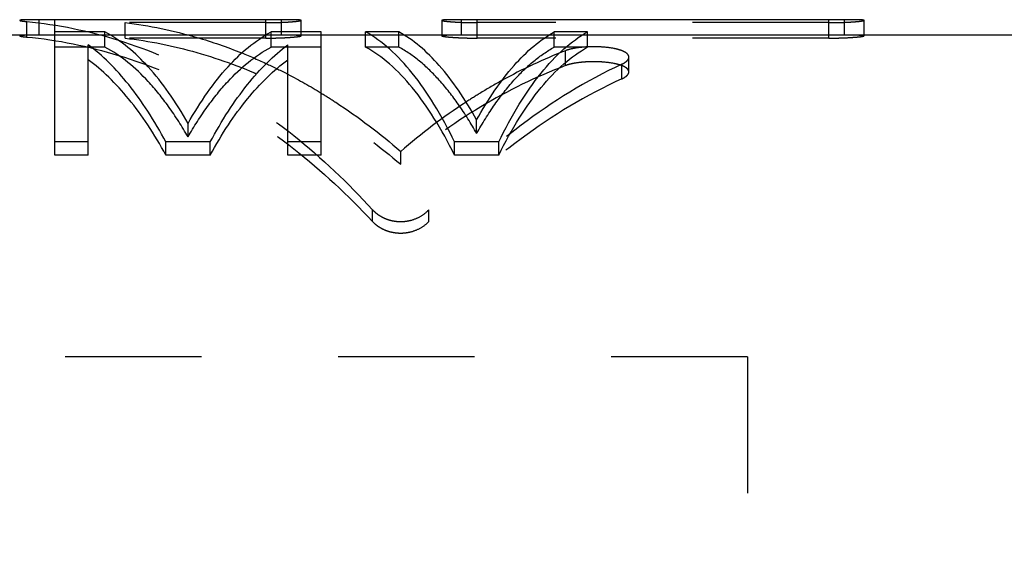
# Model space of a CAD drawing. Header units: millimetres. Extents: x 216.8 to 295.3, y 220.3 to 255.2.
# Tile 3 of 4: x 238.6 to 260.7, y 242.9 to 255.2. Entities that reach past the tile are written whole.
import ezdxf

# ---------------------------------------------------------------- set-up
doc = ezdxf.new("R2010")
doc.units = ezdxf.units.MM
doc.header["$LTSCALE"] = 30.734
doc.linetypes.add('HIDDEN', pattern=[0.2, 0.1, -0.1])
doc.layers.get('0').update_dxf_attribs({"linetype": 'CONTINUOUS'})
doc.layers.add('DEFAULT_2', color=8, linetype='HIDDEN')

msp = doc.modelspace()

# ---------------------------------------------------------------- linework, layer by layer
at = {"color": 7, "linetype": 'CONTINUOUS'}
for p, q in [((239.011, 254.85), (239.011, 255.2)), ((244.466, 255.2), (239.361, 255.199)), ((239.361, 252.149), (239.361, 255.199)), ((244.116, 254.849), (244.116, 255.199)), ((244.466, 254.926), (244.466, 255.2)), ((244.908, 254.926), (244.908, 255.185)), ((248.078, 255.185), (248.078, 254.85)), ((248.521, 254.85), (248.521, 255.2)), ((248.871, 255.199), (248.521, 255.2)), ((257.145, 255.2), (248.871, 255.199)), ((248.871, 254.849), (248.871, 255.199)), ((256.795, 254.849), (256.795, 255.199)), ((257.145, 254.85), (257.145, 255.2)), ((257.588, 254.85), (257.588, 255.185)), ((239.011, 254.85), (221.761, 254.85)), ((240.486, 254.926), (239.361, 254.926)), ((244.116, 254.849), (240.616, 254.849)), ((245.361, 254.926), (244.236, 254.926)), ((245.361, 252.149), (245.361, 254.926)), ((246.361, 254.85), (245.361, 254.85)), ((246.361, 254.581), (246.361, 254.926)), ((247.111, 254.926), (246.361, 254.926)), ((250.487, 254.849), (247.235, 254.85)), ((251.361, 254.926), (250.611, 254.926)), ((251.361, 254.581), (251.361, 254.926)), ((283.411, 254.85), (251.361, 254.849)), ((240.111, 252.149), (240.111, 254.634)), ((244.611, 252.149), (244.611, 254.634)), ((240.111, 252.444), (239.361, 252.444)), ((241.861, 252.149), (241.861, 252.444)), ((242.861, 252.444), (241.861, 252.444)), ((242.861, 252.149), (242.861, 252.444)), ((245.361, 252.444), (244.611, 252.444)), ((248.361, 252.149), (248.361, 252.444)), ((249.361, 252.444), (248.361, 252.444)), ((249.361, 252.149), (249.361, 252.444)), ((240.111, 252.149), (239.361, 252.149)), ((242.861, 252.149), (241.861, 252.149)), ((245.361, 252.149), (244.611, 252.149)), ((249.361, 252.149), (248.361, 252.149))]:
    msp.add_line(p, q, dxfattribs=at)
for points, knots in [([(239.011, 255.2), (238.971, 255.2), (238.897, 255.2), (238.794, 255.199), (238.718, 255.198), (238.667, 255.197), (238.637, 255.195), (238.612, 255.194), (238.595, 255.192), (238.584, 255.19), (238.578, 255.189), (238.573, 255.188), (238.571, 255.187), (238.569, 255.186), (238.569, 255.185), (238.569, 255.185)], [0, 0, 0, 0, 0.269872, 0.502799, 0.697241, 0.777861, 0.846694, 0.903346, 0.947142, 0.964017, 0.977523, 0.987706, 0.994697, 0.998955, 1, 1, 1, 1]), ([(239.361, 255.199), (239.321, 255.199), (239.242, 255.2), (239.125, 255.2), (239.049, 255.2), (239.011, 255.2)], [0, 0, 0, 0, 0.343993, 0.678307, 1, 1, 1, 1]), ([(244.908, 255.185), (244.908, 255.185), (244.908, 255.186), (244.907, 255.187), (244.903, 255.188), (244.898, 255.19), (244.891, 255.191), (244.879, 255.193), (244.858, 255.194), (244.829, 255.196), (244.793, 255.197), (244.751, 255.198), (244.684, 255.199), (244.589, 255.2), (244.509, 255.2), (244.466, 255.2)], [0, 0, 0, 0, 0.000994, 0.00568, 0.01364, 0.025396, 0.041079, 0.060704, 0.111656, 0.177914, 0.258986, 0.354144, 0.46188, 0.709544, 1, 1, 1, 1]), ([(248.521, 255.2), (248.476, 255.2), (248.395, 255.2), (248.297, 255.199), (248.23, 255.198), (248.188, 255.197), (248.153, 255.196), (248.125, 255.194), (248.106, 255.192), (248.094, 255.191), (248.087, 255.189), (248.083, 255.188), (248.08, 255.187), (248.078, 255.185), (248.078, 255.185), (248.078, 255.185)], [0, 0, 0, 0, 0.300331, 0.551609, 0.658976, 0.752795, 0.832023, 0.896146, 0.944827, 0.963325, 0.977926, 0.988672, 0.995735, 0.999851, 1, 1, 1, 1]), ([(257.588, 255.185), (257.588, 255.185), (257.588, 255.186), (257.586, 255.187), (257.583, 255.188), (257.577, 255.19), (257.571, 255.191), (257.558, 255.193), (257.538, 255.194), (257.508, 255.196), (257.472, 255.197), (257.43, 255.198), (257.364, 255.199), (257.268, 255.2), (257.188, 255.2), (257.145, 255.2)], [0, 0, 0, 0, 0.000994, 0.00568, 0.01364, 0.025396, 0.041079, 0.060704, 0.111656, 0.177914, 0.258986, 0.354144, 0.46188, 0.709544, 1, 1, 1, 1]), ([(239.281, 254.85), (239.267, 254.85), (239.215, 254.85), (239.125, 254.85), (239.049, 254.85), (239.011, 254.85)], [0, 0, 0, 0, 0.147827, 0.582567, 1, 1, 1, 1]), ([(242.361, 252.862), (242.226, 253.101), (241.95, 253.545), (241.37, 254.283), (240.855, 254.73), (240.486, 254.926)], [0, 0, 0, 0, 0.292412, 0.555106, 1, 1, 1, 1]), ([(242.361, 252.862), (242.496, 253.101), (242.773, 253.545), (243.352, 254.283), (243.867, 254.73), (244.236, 254.926)], [0, 0, 0, 0, 0.292412, 0.555106, 1, 1, 1, 1]), ([(248.361, 252.444), (248.221, 252.735), (247.934, 253.271), (247.447, 253.98), (246.933, 254.537), (246.553, 254.819), (246.361, 254.926)], [0, 0, 0, 0, 0.299451, 0.564235, 0.796371, 1, 1, 1, 1]), ([(248.861, 252.94), (248.735, 253.169), (248.477, 253.594), (248.048, 254.156), (247.601, 254.604), (247.275, 254.835), (247.111, 254.926)], [0, 0, 0, 0, 0.293095, 0.555795, 0.790207, 1, 1, 1, 1]), ([(248.861, 252.94), (248.988, 253.169), (249.246, 253.594), (249.675, 254.156), (250.122, 254.604), (250.448, 254.835), (250.611, 254.926)], [0, 0, 0, 0, 0.293095, 0.555796, 0.790207, 1, 1, 1, 1]), ([(249.361, 252.444), (249.501, 252.735), (249.789, 253.271), (250.276, 253.98), (250.789, 254.537), (251.17, 254.819), (251.361, 254.926)], [0, 0, 0, 0, 0.299451, 0.564235, 0.796371, 1, 1, 1, 1]), ([(241.861, 252.444), (241.735, 252.681), (241.475, 253.125), (241.047, 253.727), (240.6, 254.232), (240.276, 254.513), (240.111, 254.634)], [0, 0, 0, 0, 0.284908, 0.545717, 0.783463, 1, 1, 1, 1]), ([(242.861, 252.444), (242.988, 252.681), (243.248, 253.125), (243.676, 253.727), (244.123, 254.232), (244.447, 254.513), (244.611, 254.634)], [0, 0, 0, 0, 0.284908, 0.545717, 0.783463, 1, 1, 1, 1]), ([(248.361, 252.149), (248.221, 252.434), (247.933, 252.96), (247.446, 253.655), (246.932, 254.201), (246.552, 254.477), (246.361, 254.581)], [0, 0, 0, 0, 0.298419, 0.56283, 0.795305, 1, 1, 1, 1]), ([(249.361, 252.149), (249.502, 252.434), (249.789, 252.96), (250.277, 253.655), (250.79, 254.201), (251.17, 254.477), (251.361, 254.581)], [0, 0, 0, 0, 0.298419, 0.56283, 0.795305, 1, 1, 1, 1]), ([(241.861, 252.149), (241.734, 252.381), (241.475, 252.816), (241.046, 253.407), (240.599, 253.901), (240.275, 254.177), (240.111, 254.295)], [0, 0, 0, 0, 0.28413, 0.544663, 0.782663, 1, 1, 1, 1]), ([(242.861, 252.149), (242.988, 252.381), (243.248, 252.816), (243.676, 253.407), (244.124, 253.901), (244.447, 254.177), (244.611, 254.295)], [0, 0, 0, 0, 0.28413, 0.544663, 0.782663, 1, 1, 1, 1])]:
    msp.add_open_spline(points, degree=3, knots=knots, dxfattribs=at)
msp.add_open_spline([(239.361, 254.849), (239.334, 254.849), (239.307, 254.849), (239.281, 254.85)], degree=3, dxfattribs=at)
at = {"layer": 'DEFAULT_2', "color": 8, "linetype": 'HIDDEN'}
for p, q in [((238.727, 254.809), (238.727, 255.158)), ((239.361, 255.2), (239.011, 255.2)), ((240.943, 254.784), (240.943, 255.133)), ((244.116, 255.133), (240.943, 255.133)), ((256.795, 255.133), (248.871, 255.133)), ((240.616, 254.849), (239.361, 254.849)), ((240.486, 254.581), (240.486, 254.926)), ((245.361, 254.85), (244.116, 254.849)), ((244.116, 254.784), (244.116, 254.849)), ((244.236, 254.581), (244.236, 254.926)), ((244.466, 254.85), (244.466, 254.926)), ((244.908, 254.835), (244.908, 254.926)), ((247.235, 254.85), (246.361, 254.85)), ((247.111, 254.581), (247.111, 254.926)), ((248.078, 254.85), (248.078, 254.835)), ((248.871, 254.784), (248.871, 254.849)), ((251.361, 254.849), (250.487, 254.849)), ((250.611, 254.581), (250.611, 254.926)), ((256.795, 254.784), (256.795, 254.849)), ((257.588, 254.835), (257.588, 254.85)), ((244.116, 254.784), (240.943, 254.784)), ((256.795, 254.784), (248.871, 254.784)), ((240.486, 254.581), (239.361, 254.581)), ((245.361, 254.581), (244.236, 254.581)), ((247.111, 254.581), (246.361, 254.581)), ((251.361, 254.581), (250.611, 254.581)), ((250.863, 254.165), (250.863, 254.501)), ((252.131, 253.866), (252.131, 254.196)), ((252.29, 254.022), (252.29, 254.356)), ((242.361, 252.558), (242.361, 252.862)), ((248.861, 252.635), (248.861, 252.94)), ((247.151, 251.94), (247.151, 252.231)), ((246.515, 250.652), (246.515, 250.917)), ((247.784, 250.652), (247.784, 250.917)), ((254.961, 247.6), (221.761, 247.6)), ((254.961, 247.6), (254.961, 227.6))]:
    msp.add_line(p, q, dxfattribs=at)
for points, knots in [([(238.569, 255.185), (238.569, 255.184), (238.569, 255.183), (238.571, 255.182), (238.577, 255.179), (238.588, 255.176), (238.605, 255.173), (238.627, 255.169), (238.656, 255.166), (238.689, 255.162), (238.714, 255.159), (238.727, 255.158)], [0, 0, 0, 0, 0.006517, 0.021422, 0.044621, 0.117878, 0.226722, 0.369856, 0.545892, 0.754534, 1, 1, 1, 1]), ([(238.727, 255.158), (239.428, 255.092), (240.847, 254.798), (242.886, 253.917), (244.815, 252.614), (245.969, 251.518), (246.515, 250.917)], [0, 0, 0, 0, 0.233122, 0.475818, 0.731026, 1, 1, 1, 1]), ([(240.943, 255.133), (241.489, 255.068), (242.381, 254.882), (243.239, 254.584), (243.57, 254.45)], [0, 0, 0, 0, 0.606292, 1, 1, 1, 1]), ([(244.116, 255.133), (244.167, 255.133), (244.265, 255.134), (244.409, 255.137), (244.541, 255.143), (244.644, 255.149), (244.716, 255.155), (244.763, 255.159), (244.804, 255.163), (244.838, 255.168), (244.865, 255.172), (244.886, 255.176), (244.899, 255.179), (244.905, 255.181), (244.908, 255.183), (244.908, 255.184), (244.908, 255.185)], [0, 0, 0, 0, 0.190419, 0.371176, 0.540755, 0.690806, 0.756673, 0.815614, 0.867025, 0.910412, 0.945365, 0.971697, 0.98932, 0.994898, 0.998447, 1, 1, 1, 1]), ([(248.078, 255.185), (248.078, 255.184), (248.079, 255.183), (248.082, 255.181), (248.089, 255.178), (248.103, 255.175), (248.124, 255.171), (248.146, 255.168), (248.167, 255.165), (248.193, 255.162), (248.228, 255.159), (248.275, 255.154), (248.348, 255.149), (248.45, 255.143), (248.581, 255.137), (248.723, 255.134), (248.821, 255.133), (248.871, 255.133)], [0, 0, 0, 0, 0.002224, 0.006196, 0.012234, 0.030773, 0.057974, 0.093734, 0.114773, 0.137857, 0.189913, 0.249364, 0.315474, 0.464922, 0.632962, 0.811853, 1, 1, 1, 1]), ([(256.795, 255.133), (256.846, 255.133), (256.944, 255.134), (257.088, 255.137), (257.221, 255.143), (257.323, 255.149), (257.396, 255.155), (257.442, 255.159), (257.483, 255.163), (257.517, 255.168), (257.545, 255.172), (257.565, 255.176), (257.578, 255.179), (257.584, 255.181), (257.587, 255.183), (257.588, 255.184), (257.588, 255.185)], [0, 0, 0, 0, 0.190419, 0.371176, 0.540755, 0.690806, 0.756673, 0.815614, 0.867025, 0.910412, 0.945365, 0.971697, 0.98932, 0.994898, 0.998447, 1, 1, 1, 1]), ([(239.011, 254.85), (238.971, 254.85), (238.897, 254.85), (238.794, 254.849), (238.718, 254.848), (238.667, 254.847), (238.637, 254.845), (238.612, 254.844), (238.595, 254.842), (238.584, 254.841), (238.578, 254.84), (238.573, 254.838), (238.571, 254.837), (238.569, 254.836), (238.569, 254.835), (238.569, 254.835)], [0, 0, 0, 0, 0.269911, 0.502872, 0.697341, 0.777971, 0.846812, 0.903467, 0.94726, 0.964131, 0.977628, 0.987797, 0.994763, 0.998975, 1, 1, 1, 1]), ([(238.569, 254.835), (238.569, 254.835), (238.569, 254.833), (238.571, 254.832), (238.577, 254.83), (238.588, 254.827), (238.605, 254.823), (238.627, 254.82), (238.656, 254.816), (238.689, 254.812), (238.714, 254.81), (238.727, 254.809)], [0, 0, 0, 0, 0.006397, 0.02119, 0.044321, 0.117514, 0.226353, 0.369526, 0.545637, 0.754389, 1, 1, 1, 1]), ([(244.116, 254.784), (244.167, 254.784), (244.265, 254.785), (244.409, 254.788), (244.541, 254.794), (244.644, 254.8), (244.716, 254.806), (244.763, 254.81), (244.798, 254.814), (244.823, 254.816), (244.844, 254.819), (244.865, 254.822), (244.886, 254.826), (244.899, 254.829), (244.905, 254.832), (244.908, 254.833), (244.908, 254.835), (244.908, 254.835)], [0, 0, 0, 0, 0.190456, 0.371245, 0.540851, 0.690919, 0.756792, 0.815734, 0.867144, 0.889867, 0.910526, 0.945471, 0.971789, 0.98939, 0.994951, 0.998475, 1, 1, 1, 1]), ([(244.908, 254.835), (244.908, 254.835), (244.908, 254.836), (244.907, 254.837), (244.903, 254.839), (244.898, 254.84), (244.891, 254.841), (244.879, 254.843), (244.858, 254.844), (244.829, 254.846), (244.793, 254.847), (244.751, 254.848), (244.684, 254.849), (244.589, 254.85), (244.509, 254.85), (244.466, 254.85)], [0, 0, 0, 0, 0.000975, 0.005612, 0.013547, 0.025288, 0.040964, 0.060584, 0.111535, 0.177799, 0.25888, 0.354051, 0.461803, 0.709502, 1, 1, 1, 1]), ([(248.521, 254.85), (248.476, 254.85), (248.395, 254.85), (248.297, 254.849), (248.23, 254.848), (248.188, 254.847), (248.153, 254.846), (248.125, 254.844), (248.106, 254.842), (248.094, 254.841), (248.087, 254.84), (248.083, 254.838), (248.08, 254.837), (248.078, 254.836), (248.078, 254.835), (248.078, 254.835)], [0, 0, 0, 0, 0.300375, 0.551689, 0.659071, 0.752902, 0.83214, 0.896267, 0.944946, 0.96344, 0.978031, 0.988761, 0.995795, 0.999853, 1, 1, 1, 1]), ([(248.078, 254.835), (248.078, 254.834), (248.079, 254.833), (248.082, 254.831), (248.089, 254.829), (248.103, 254.826), (248.124, 254.822), (248.146, 254.819), (248.167, 254.816), (248.193, 254.813), (248.228, 254.809), (248.275, 254.805), (248.348, 254.8), (248.45, 254.794), (248.581, 254.788), (248.723, 254.785), (248.821, 254.784), (248.871, 254.784)], [0, 0, 0, 0, 0.002189, 0.006139, 0.012162, 0.030681, 0.057868, 0.09362, 0.114656, 0.137738, 0.189793, 0.249246, 0.315361, 0.464827, 0.632894, 0.811817, 1, 1, 1, 1]), ([(256.795, 254.784), (256.846, 254.784), (256.944, 254.785), (257.088, 254.788), (257.221, 254.794), (257.323, 254.8), (257.396, 254.806), (257.442, 254.81), (257.477, 254.814), (257.502, 254.816), (257.523, 254.819), (257.545, 254.822), (257.565, 254.826), (257.578, 254.829), (257.584, 254.832), (257.587, 254.833), (257.588, 254.835), (257.588, 254.835)], [0, 0, 0, 0, 0.190456, 0.371245, 0.540851, 0.690919, 0.756792, 0.815734, 0.867144, 0.889867, 0.910526, 0.945471, 0.971789, 0.98939, 0.994951, 0.998475, 1, 1, 1, 1]), ([(257.588, 254.835), (257.588, 254.835), (257.588, 254.836), (257.586, 254.837), (257.583, 254.839), (257.577, 254.84), (257.571, 254.841), (257.558, 254.843), (257.538, 254.844), (257.508, 254.846), (257.472, 254.847), (257.43, 254.848), (257.364, 254.849), (257.268, 254.85), (257.188, 254.85), (257.145, 254.85)], [0, 0, 0, 0, 0.000975, 0.005612, 0.013547, 0.025288, 0.040964, 0.060584, 0.111535, 0.177799, 0.25888, 0.354051, 0.461803, 0.709502, 1, 1, 1, 1]), ([(238.727, 254.809), (239.427, 254.744), (240.845, 254.456), (242.883, 253.594), (244.812, 252.318), (245.968, 251.243), (246.515, 250.652)], [0, 0, 0, 0, 0.234105, 0.477273, 0.732195, 1, 1, 1, 1]), ([(240.943, 254.784), (241.489, 254.72), (242.586, 254.498), (244.184, 253.902), (245.728, 253.049), (246.687, 252.333), (247.151, 251.94)], [0, 0, 0, 0, 0.237952, 0.48283, 0.736479, 1, 1, 1, 1]), ([(242.361, 252.558), (242.226, 252.793), (241.949, 253.228), (241.369, 253.953), (240.854, 254.39), (240.486, 254.581)], [0, 0, 0, 0, 0.291408, 0.553754, 1, 1, 1, 1]), ([(242.361, 252.558), (242.496, 252.793), (242.773, 253.228), (243.354, 253.953), (243.869, 254.39), (244.236, 254.581)], [0, 0, 0, 0, 0.291408, 0.553754, 1, 1, 1, 1]), ([(243.57, 254.45), (243.765, 254.372), (244.115, 254.219), (244.458, 254.05), (244.611, 253.97)], [0, 0, 0, 0, 0.548608, 1, 1, 1, 1]), ([(248.861, 252.635), (248.735, 252.86), (248.477, 253.276), (248.047, 253.827), (247.6, 254.266), (247.275, 254.492), (247.111, 254.581)], [0, 0, 0, 0, 0.292117, 0.554477, 0.789216, 1, 1, 1, 1]), ([(248.861, 252.635), (248.988, 252.86), (249.246, 253.276), (249.675, 253.827), (250.123, 254.266), (250.448, 254.492), (250.611, 254.581)], [0, 0, 0, 0, 0.292117, 0.554477, 0.789216, 1, 1, 1, 1]), ([(251.287, 254.582), (251.268, 254.58), (251.202, 254.575), (251.095, 254.561), (250.972, 254.537), (250.897, 254.514), (250.863, 254.501)], [0, 0, 0, 0, 0.13183, 0.457186, 0.746761, 1, 1, 1, 1]), ([(252.29, 254.356), (252.29, 254.36), (252.289, 254.373), (252.278, 254.404), (252.24, 254.447), (252.17, 254.487), (252.076, 254.522), (251.914, 254.562), (251.73, 254.583), (251.534, 254.591), (251.425, 254.589), (251.367, 254.587), (251.361, 254.586)], [0, 0, 0, 0, 0.012207, 0.037959, 0.098318, 0.177583, 0.277145, 0.395436, 0.675216, 0.827854, 0.981735, 1, 1, 1, 1]), ([(250.863, 254.165), (250.202, 253.914), (248.895, 253.271), (247.716, 252.418), (247.151, 251.94)], [0, 0, 0, 0, 0.488609, 1, 1, 1, 1]), ([(252.131, 254.196), (251.33, 253.822), (249.764, 252.857), (248.417, 251.611), (247.784, 250.917)], [0, 0, 0, 0, 0.484942, 1, 1, 1, 1]), ([(252.29, 254.022), (252.29, 254.026), (252.289, 254.039), (252.278, 254.07), (252.239, 254.112), (252.17, 254.151), (252.076, 254.185), (251.914, 254.224), (251.73, 254.245), (251.534, 254.253), (251.381, 254.251), (251.233, 254.241), (251.095, 254.224), (250.972, 254.2), (250.897, 254.178), (250.863, 254.165)], [0, 0, 0, 0, 0.007965, 0.024801, 0.064512, 0.116993, 0.18311, 0.261773, 0.447989, 0.549612, 0.652064, 0.751603, 0.844746, 0.927606, 1, 1, 1, 1]), ([(252.131, 254.196), (252.159, 254.209), (252.208, 254.236), (252.265, 254.285), (252.288, 254.328), (252.29, 254.351), (252.29, 254.356)], [0, 0, 0, 0, 0.399478, 0.705909, 0.944743, 1, 1, 1, 1]), ([(252.131, 253.866), (252.159, 253.879), (252.208, 253.905), (252.265, 253.953), (252.288, 253.995), (252.29, 254.018), (252.29, 254.022)], [0, 0, 0, 0, 0.401454, 0.708062, 0.945306, 1, 1, 1, 1]), ([(252.131, 253.866), (251.331, 253.5), (249.768, 252.557), (248.418, 251.333), (247.784, 250.652)], [0, 0, 0, 0, 0.485876, 1, 1, 1, 1]), ([(249.427, 253.827), (249.268, 253.739), (248.997, 253.581), (248.733, 253.414), (248.623, 253.342)], [0, 0, 0, 0, 0.581021, 1, 1, 1, 1]), ([(245.363, 253.544), (245.472, 253.477), (246.097, 253.081), (246.688, 252.632), (247.151, 252.231)], [0, 0, 0, 0, 0.172441, 1, 1, 1, 1]), ([(246.515, 250.917), (246.541, 250.889), (246.598, 250.836), (246.695, 250.769), (246.801, 250.716), (246.914, 250.678), (247.031, 250.655), (247.15, 250.648), (247.27, 250.655), (247.425, 250.686), (247.608, 250.761), (247.732, 250.86), (247.784, 250.917)], [0, 0, 0, 0, 0.081966, 0.164377, 0.248215, 0.332612, 0.416555, 0.500618, 0.58532, 0.669856, 0.836387, 1, 1, 1, 1]), ([(246.515, 250.652), (246.541, 250.624), (246.598, 250.572), (246.695, 250.507), (246.801, 250.455), (246.914, 250.418), (247.031, 250.396), (247.15, 250.388), (247.269, 250.396), (247.425, 250.426), (247.607, 250.499), (247.732, 250.596), (247.784, 250.652)], [0, 0, 0, 0, 0.081506, 0.163695, 0.247511, 0.332049, 0.41624, 0.500607, 0.585615, 0.6704, 0.837058, 1, 1, 1, 1])]:
    msp.add_open_spline(points, degree=3, knots=knots, dxfattribs=at)
for points in [[(250.863, 254.501), (250.37, 254.31), (249.89, 254.083), (249.427, 253.827)], [(251.361, 254.586), (251.336, 254.585), (251.311, 254.584), (251.287, 254.582)], [(244.611, 253.97), (244.867, 253.837), (245.117, 253.695), (245.363, 253.544)], [(248.623, 253.342), (248.108, 253.006), (247.616, 252.633), (247.151, 252.231)]]:
    msp.add_open_spline(points, degree=3, dxfattribs=at)

doc.saveas('drawing.dxf')
